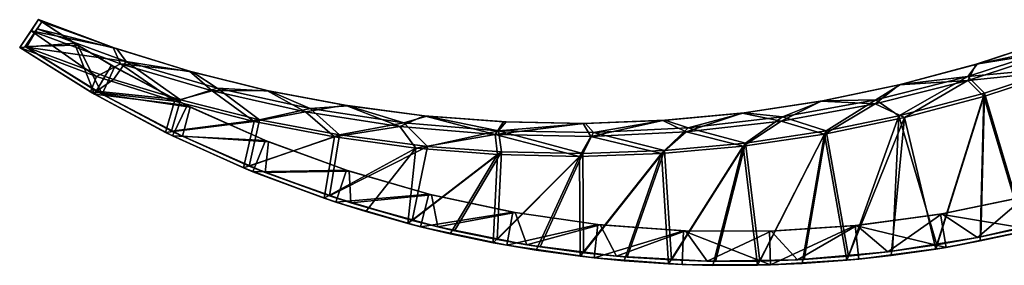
# Model space of a CAD drawing. Header units: metres. Extents: x -1 to 1503, y -1017 to 0.
# Tile 1 of 3: x -1 to 745, y -1017 to -830. Entities that reach past the tile are written whole.
import ezdxf

# ---------------------------------------------------------------- set-up
doc = ezdxf.new("R2010")
doc.units = ezdxf.units.M

msp = doc.modelspace()

# ---------------------------------------------------------------- linework, layer by layer
at = {"layer": 'None'}
for points in [[(-1.119749, -851.657166, -45), (13.180134, -830.494263, -45), (7.458446, -838.961975, -427)], [(40.473412, -848.255066, -45), (13.180134, -830.494263, -45), (-1.119749, -851.657166, -45)], [(12.016157, -837.575256, -424), (15.665866, -832.173889, -48), (3.048227, -850.847168, -48)], [(42.938808, -849.793884, -48), (3.048227, -850.847168, -48), (15.665866, -832.173889, -48)], [(7.458446, -838.961975, -540), (7.458446, -838.961975, -427), (13.180134, -830.494263, -540)], [(7.458446, -838.961975, -427), (13.180134, -830.494263, -45), (13.180134, -830.494263, -540)], [(13.180134, -830.494263, -540), (69.765366, -851.626587, -540), (7.458446, -838.961975, -540)], [(12.016157, -837.575256, -537), (15.665866, -832.173889, -537), (12.016157, -837.575256, -424)], [(15.665866, -832.173889, -537), (15.665866, -832.173889, -48), (12.016157, -837.575256, -424)], [(15.665866, -832.173889, -537), (12.016157, -837.575256, -537), (72.487862, -852.552795, -537)], [(16.024012, -831.64386, -537), (13.180134, -830.494263, -540), (15.665866, -832.173889, -537)], [(16.024012, -831.64386, -537), (72.487862, -852.552795, -537), (13.180134, -830.494263, -540)], [(72.487862, -852.552795, -537), (69.765366, -851.626587, -540), (13.180134, -830.494263, -540)], [(13.180134, -830.494263, -540), (13.180134, -830.494263, -45), (15.665866, -832.173889, -537)], [(13.180134, -830.494263, -45), (15.665866, -832.173889, -48), (15.665866, -832.173889, -537)], [(15.665866, -832.173889, -48), (13.180134, -830.494263, -45), (41.70602, -849.024658, -46.5)], [(13.180134, -830.494263, -45), (40.473412, -848.255066, -45), (41.70602, -849.024658, -46.5)], [(16.024012, -831.64386, -537), (15.665866, -832.173889, -537), (72.487862, -852.552795, -537)], [(42.938808, -849.793884, -48), (15.665866, -832.173889, -48), (41.70602, -849.024658, -46.5)], [(-1.119749, -851.657166, -427), (-1.119749, -851.657166, -45), (7.458446, -838.961975, -427)], [(-1.119749, -851.657166, -427), (7.458446, -838.961975, -427), (56.99184, -873.66925, -427)], [(3.048227, -850.847168, -424), (12.016157, -837.575256, -424), (3.048227, -850.847168, -48)], [(3.048227, -850.847168, -424), (3.342586, -851.044678, -424), (12.016157, -837.575256, -424)], [(3.342586, -851.044678, -424), (3.637017, -851.242004, -424), (12.016157, -837.575256, -424)], [(12.016157, -837.575256, -424), (3.637017, -851.242004, -424), (3.931522, -851.439331, -424)], [(12.016157, -837.575256, -424), (3.931522, -851.439331, -424), (79.569626, -862.2948, -424)], [(7.458446, -838.961975, -427), (75.374886, -864.068542, -427), (56.99184, -873.66925, -427)], [(7.458446, -838.961975, -540), (75.374886, -864.068542, -540), (7.458446, -838.961975, -427)], [(75.374886, -864.068542, -540), (75.374886, -864.068542, -427), (7.458446, -838.961975, -427)], [(69.765366, -851.626587, -540), (75.374886, -864.068542, -540), (7.458446, -838.961975, -540)], [(12.016157, -837.575256, -424), (79.569626, -862.2948, -424), (12.016157, -837.575256, -537)], [(79.569626, -862.2948, -424), (79.569626, -862.2948, -537), (12.016157, -837.575256, -537)], [(72.487862, -852.552795, -537), (12.016157, -837.575256, -537), (79.569626, -862.2948, -537)], [(55.567322, -887.161865, -45), (40.473412, -848.255066, -45), (-1.119749, -851.657166, -45)], [(61.367481, -887.039001, -48), (3.048227, -850.847168, -48), (42.938808, -849.793884, -48)], [(41.70602, -849.024658, -46.5), (40.473412, -848.255066, -45), (68.366104, -865.058777, -45)], [(68.366104, -865.058777, -45), (40.473412, -848.255066, -45), (55.567322, -887.161865, -45)], [(41.70602, -849.024658, -46.5), (68.366104, -865.058777, -45), (69.583633, -865.762634, -46.5)], [(42.938808, -849.793884, -48), (41.70602, -849.024658, -46.5), (69.583633, -865.762634, -46.5)], [(70.802109, -866.464478, -48), (42.938808, -849.793884, -48), (69.583633, -865.762634, -46.5)], [(70.802109, -866.464478, -48), (61.367481, -887.039001, -48), (42.938808, -849.793884, -48)], [(724.315125, -864.15564, -537), (781.487305, -845.26947, -537), (723.580383, -864.375366, -540)], [(781.487305, -845.26947, -537), (780.946411, -845.464966, -540), (723.580383, -864.375366, -540)], [(723.580383, -864.375366, -540), (780.946411, -845.464966, -540), (786.098083, -854.234863, -540)], [(785.717346, -851.181274, -537), (781.487305, -845.26947, -537), (724.315125, -864.15564, -537)], [(-1.119749, -851.657166, -427), (52.486813, -885.36499, -391.915192), (-1.119749, -851.657166, -45)], [(52.486813, -885.36499, -391.915192), (55.567322, -887.161865, -45), (-1.119749, -851.657166, -45)], [(52.486813, -885.36499, -391.915192), (-1.119749, -851.657166, -427), (56.99184, -873.66925, -427)], [(3.048227, -850.847168, -424), (3.048227, -850.847168, -48), (3.342586, -851.044678, -424)], [(3.048227, -850.847168, -48), (3.637017, -851.242004, -424), (3.342586, -851.044678, -424)], [(61.367481, -887.039001, -48), (57.203533, -884.642639, -389.226563), (3.048227, -850.847168, -48)], [(57.203533, -884.642639, -389.226563), (3.931522, -851.439331, -424), (3.048227, -850.847168, -48)], [(3.048227, -850.847168, -48), (3.931522, -851.439331, -424), (3.637017, -851.242004, -424)], [(57.203533, -884.642639, -389.226563), (70.013313, -875.864868, -424), (3.931522, -851.439331, -424)], [(3.931522, -851.439331, -424), (70.013313, -875.864868, -424), (79.569626, -862.2948, -424)], [(72.487862, -852.552795, -537), (130.035995, -870.260498, -537), (69.765366, -851.626587, -540)], [(130.035995, -870.260498, -537), (127.450432, -869.540222, -540), (69.765366, -851.626587, -540)], [(69.765366, -851.626587, -540), (127.450432, -869.540222, -540), (75.374886, -864.068542, -540)], [(72.487862, -852.552795, -537), (79.569626, -862.2948, -537), (130.035995, -870.260498, -537)], [(717.249329, -876.658813, -427), (786.098083, -854.234863, -427), (788.505432, -869.314819, -427)], [(717.249329, -876.658813, -540), (786.098083, -854.234863, -540), (717.249329, -876.658813, -427)], [(786.098083, -854.234863, -540), (786.098083, -854.234863, -427), (717.249329, -876.658813, -427)], [(717.249329, -876.658813, -540), (723.580383, -864.375366, -540), (786.098083, -854.234863, -540)], [(717.336487, -873.510315, -424), (788.638855, -867.019287, -424), (785.717346, -851.181274, -424)], [(717.336487, -873.510315, -424), (785.717346, -851.181274, -424), (717.336487, -873.510315, -537)], [(785.717346, -851.181274, -424), (785.717346, -851.181274, -537), (717.336487, -873.510315, -537)], [(717.336487, -873.510315, -537), (785.717346, -851.181274, -537), (724.315125, -864.15564, -537)], [(125.814911, -895.715515, -45), (68.366104, -865.058777, -45), (55.567322, -887.161865, -45)], [(56.99184, -873.66925, -427), (75.374886, -864.068542, -427), (116.256012, -892.357361, -427)], [(68.366104, -865.058777, -45), (125.814911, -895.715515, -45), (69.583633, -865.762634, -46.5)], [(79.569626, -862.2948, -424), (70.013313, -875.864868, -424), (120.607422, -891.389954, -424)], [(75.374886, -864.068542, -427), (144.817688, -884.579041, -427), (116.256012, -892.357361, -427)], [(75.374886, -864.068542, -540), (144.817688, -884.579041, -540), (75.374886, -864.068542, -427)], [(144.817688, -884.579041, -540), (144.817688, -884.579041, -427), (75.374886, -864.068542, -427)], [(127.450432, -869.540222, -540), (144.817688, -884.579041, -540), (75.374886, -864.068542, -540)], [(79.569626, -862.2948, -424), (120.607422, -891.389954, -424), (148.619278, -882.460938, -424)], [(79.569626, -862.2948, -424), (148.619278, -882.460938, -424), (79.569626, -862.2948, -537)], [(148.619278, -882.460938, -424), (148.619278, -882.460938, -537), (79.569626, -862.2948, -537)], [(79.569626, -862.2948, -537), (148.619278, -882.460938, -537), (130.035995, -870.260498, -537)], [(666.173218, -879.803955, -537), (724.315125, -864.15564, -537), (665.240845, -880.026611, -540)], [(724.315125, -864.15564, -537), (723.580383, -864.375366, -540), (665.240845, -880.026611, -540)], [(665.240845, -880.026611, -540), (723.580383, -864.375366, -540), (717.249329, -876.658813, -540)], [(717.336487, -873.510315, -537), (724.315125, -864.15564, -537), (666.173218, -879.803955, -537)], [(61.367481, -887.039001, -48), (70.802109, -866.464478, -48), (128.173859, -896.867004, -48)], [(69.583633, -865.762634, -46.5), (125.814911, -895.715515, -45), (70.802109, -866.464478, -48)], [(125.814911, -895.715515, -45), (128.173859, -896.867004, -48), (70.802109, -866.464478, -48)], [(130.035995, -870.260498, -537), (188.487076, -884.711121, -537), (127.450432, -869.540222, -540)], [(188.487076, -884.711121, -537), (186.052414, -884.178284, -540), (127.450432, -869.540222, -540)], [(127.450432, -869.540222, -540), (186.052414, -884.178284, -540), (144.817688, -884.579041, -540)], [(130.035995, -870.260498, -537), (148.619278, -882.460938, -537), (188.487076, -884.711121, -537)], [(729.467957, -888.707153, -427), (717.249329, -876.658813, -427), (788.505432, -869.314819, -427)], [(717.336487, -873.510315, -424), (729.962952, -886.353638, -424), (788.638855, -867.019287, -424)], [(788.505432, -869.314819, -427), (759.930481, -991.197693, -127.322548), (729.467957, -888.707153, -427)], [(788.638855, -867.019287, -424), (729.962952, -886.353638, -424), (760.329773, -988.155884, -126.542557)], [(116.256012, -892.357361, -427), (52.486813, -885.36499, -391.915192), (56.99184, -873.66925, -427)], [(120.607422, -891.389954, -424), (70.013313, -875.864868, -424), (57.203533, -884.642639, -389.226563)], [(607.244873, -892.165161, -537), (666.173218, -879.803955, -537), (606.112793, -892.369019, -540)], [(666.173218, -879.803955, -537), (665.240845, -880.026611, -540), (606.112793, -892.369019, -540)], [(606.112793, -892.369019, -540), (665.240845, -880.026611, -540), (647.055664, -894.430359, -540)], [(647.620483, -891.236206, -537), (666.173218, -879.803955, -537), (607.244873, -892.165161, -537)], [(647.055664, -894.430359, -427), (717.249329, -876.658813, -427), (669.427673, -904.727478, -427)], [(647.055664, -894.430359, -540), (717.249329, -876.658813, -540), (647.055664, -894.430359, -427)], [(717.249329, -876.658813, -540), (717.249329, -876.658813, -427), (647.055664, -894.430359, -427)], [(647.055664, -894.430359, -540), (665.240845, -880.026611, -540), (717.249329, -876.658813, -540)], [(647.620483, -891.236206, -424), (665.037964, -903.586487, -424), (717.336487, -873.510315, -424)], [(647.620483, -891.236206, -424), (717.336487, -873.510315, -424), (647.620483, -891.236206, -537)], [(717.336487, -873.510315, -424), (717.336487, -873.510315, -537), (647.620483, -891.236206, -537)], [(647.620483, -891.236206, -537), (717.336487, -873.510315, -537), (666.173218, -879.803955, -537)], [(665.037964, -903.586487, -424), (729.962952, -886.353638, -424), (717.336487, -873.510315, -424)], [(717.249329, -876.658813, -427), (729.467957, -888.707153, -427), (669.427673, -904.727478, -427)], [(52.486813, -885.36499, -391.915192), (109.482361, -916.106567, -357.786987), (55.567322, -887.161865, -45)], [(109.482361, -916.106567, -357.786987), (52.486813, -885.36499, -391.915192), (116.256012, -892.357361, -427)], [(109.482361, -916.106567, -357.786987), (114.578766, -918.652466, -45), (55.567322, -887.161865, -45)], [(125.814911, -895.715515, -45), (55.567322, -887.161865, -45), (114.578766, -918.652466, -45)], [(113.967781, -915.009827, -355.300964), (57.203533, -884.642639, -389.226563), (61.367481, -887.039001, -48)], [(113.967781, -915.009827, -355.300964), (120.607422, -891.389954, -424), (57.203533, -884.642639, -389.226563)], [(122.119972, -918.978333, -48), (113.967781, -915.009827, -355.300964), (61.367481, -887.039001, -48)], [(122.119972, -918.978333, -48), (61.367481, -887.039001, -48), (128.173859, -896.867004, -48)], [(116.256012, -892.357361, -427), (144.817688, -884.579041, -427), (176.482803, -907.661743, -427)], [(120.607422, -891.389954, -424), (180.538666, -906.39801, -424), (148.619278, -882.460938, -424)], [(186.052414, -884.178284, -540), (215.476181, -900.401794, -540), (144.817688, -884.579041, -540)], [(144.817688, -884.579041, -427), (215.476181, -900.401794, -427), (176.482803, -907.661743, -427)], [(144.817688, -884.579041, -540), (215.476181, -900.401794, -540), (144.817688, -884.579041, -427)], [(215.476181, -900.401794, -540), (215.476181, -900.401794, -427), (144.817688, -884.579041, -427)], [(148.619278, -882.460938, -424), (180.538666, -906.39801, -424), (218.858566, -897.984192, -424)], [(148.619278, -882.460938, -424), (218.858566, -897.984192, -424), (148.619278, -882.460938, -537)], [(218.858566, -897.984192, -424), (218.858566, -897.984192, -537), (148.619278, -882.460938, -537)], [(148.619278, -882.460938, -537), (218.858566, -897.984192, -537), (188.487076, -884.711121, -537)], [(188.487076, -884.711121, -537), (247.656937, -895.859131, -537), (186.052414, -884.178284, -540)], [(247.656937, -895.859131, -537), (245.385452, -895.494385, -540), (186.052414, -884.178284, -540)], [(186.052414, -884.178284, -540), (245.385452, -895.494385, -540), (215.476181, -900.401794, -540)], [(188.487076, -884.711121, -537), (218.858566, -897.984192, -537), (247.656937, -895.859131, -537)], [(729.962952, -886.353638, -424), (665.037964, -903.586487, -424), (693.738098, -1001.450806, -138.856186)], [(727.093567, -995.402893, -132.374619), (729.962952, -886.353638, -424), (693.738098, -1001.450806, -138.856186)], [(729.962952, -886.353638, -424), (727.093567, -995.402893, -132.374619), (760.329773, -988.155884, -126.542557)], [(176.482803, -907.661743, -427), (109.482361, -916.106567, -357.786987), (116.256012, -892.357361, -427)], [(180.538666, -906.39801, -424), (120.607422, -891.389954, -424), (113.967781, -915.009827, -355.300964)], [(547.715759, -901.200317, -537), (607.244873, -892.165161, -537), (546.383728, -901.363525, -540)], [(607.244873, -892.165161, -537), (606.112793, -892.369019, -540), (546.383728, -901.363525, -540)], [(546.383728, -901.363525, -540), (606.112793, -892.369019, -540), (575.830994, -907.470093, -540)], [(576.878845, -904.280212, -537), (607.244873, -892.165161, -537), (547.715759, -901.200317, -537)], [(575.830994, -907.470093, -540), (606.112793, -892.369019, -540), (647.055664, -894.430359, -540)], [(575.830994, -907.470093, -427), (647.055664, -894.430359, -427), (608.576965, -917.324402, -427)], [(575.830994, -907.470093, -540), (647.055664, -894.430359, -540), (575.830994, -907.470093, -427)], [(647.055664, -894.430359, -540), (647.055664, -894.430359, -427), (575.830994, -907.470093, -427)], [(576.878845, -904.280212, -424), (609.873779, -914.945435, -424), (647.620483, -891.236206, -424)], [(576.878845, -904.280212, -424), (647.620483, -891.236206, -424), (576.878845, -904.280212, -537)], [(647.620483, -891.236206, -424), (647.620483, -891.236206, -537), (576.878845, -904.280212, -537)], [(576.878845, -904.280212, -537), (647.620483, -891.236206, -537), (607.244873, -892.165161, -537)], [(647.055664, -894.430359, -427), (669.427673, -904.727478, -427), (608.576965, -917.324402, -427)], [(609.873779, -914.945435, -424), (665.037964, -903.586487, -424), (647.620483, -891.236206, -424)], [(729.467957, -888.707153, -427), (693.056763, -1004.553772, -139.657669), (669.427673, -904.727478, -427)], [(729.467957, -888.707153, -427), (726.542969, -998.473022, -133.170074), (693.056763, -1004.553772, -139.657669)], [(759.930481, -991.197693, -127.322548), (726.542969, -998.473022, -133.170074), (729.467957, -888.707153, -427)], [(185.250259, -922.316956, -45), (125.814911, -895.715515, -45), (114.578766, -918.652466, -45)], [(122.119972, -918.978333, -48), (128.173859, -896.867004, -48), (187.50946, -923.232056, -48)], [(125.814911, -895.715515, -45), (185.250259, -922.316956, -45), (128.173859, -896.867004, -48)], [(185.250259, -922.316956, -45), (187.50946, -923.232056, -48), (128.173859, -896.867004, -48)], [(176.482803, -907.661743, -427), (215.476181, -900.401794, -427), (237.479172, -919.533203, -427)], [(180.538666, -906.39801, -424), (241.21553, -918.002869, -424), (218.858566, -897.984192, -424)], [(245.385452, -895.494385, -540), (287.034332, -911.465881, -540), (215.476181, -900.401794, -540)], [(215.476181, -900.401794, -427), (287.034332, -911.465881, -427), (237.479172, -919.533203, -427)], [(215.476181, -900.401794, -540), (287.034332, -911.465881, -540), (215.476181, -900.401794, -427)], [(287.034332, -911.465881, -540), (287.034332, -911.465881, -427), (215.476181, -900.401794, -427)], [(218.858566, -897.984192, -537), (289.975677, -908.795593, -537), (247.656937, -895.859131, -537)], [(218.858566, -897.984192, -424), (241.21553, -918.002869, -424), (289.975677, -908.795593, -424)], [(218.858566, -897.984192, -424), (289.975677, -908.795593, -424), (218.858566, -897.984192, -537)], [(289.975677, -908.795593, -424), (289.975677, -908.795593, -537), (218.858566, -897.984192, -537)], [(247.656937, -895.859131, -537), (307.3591, -903.669434, -537), (245.385452, -895.494385, -540)], [(307.3591, -903.669434, -537), (305.261414, -903.452637, -540), (245.385452, -895.494385, -540)], [(245.385452, -895.494385, -540), (305.261414, -903.452637, -540), (287.034332, -911.465881, -540)], [(247.656937, -895.859131, -537), (289.975677, -908.795593, -537), (307.3591, -903.669434, -537)], [(487.773438, -906.880859, -537), (547.715759, -901.200317, -537), (486.243011, -906.981567, -540)], [(547.715759, -901.200317, -537), (546.383728, -901.363525, -540), (486.243011, -906.981567, -540)], [(486.243011, -906.981567, -540), (546.383728, -901.363525, -540), (503.894043, -915.719604, -540)], [(505.425598, -912.584412, -537), (547.715759, -901.200317, -537), (487.773438, -906.880859, -537)], [(503.894043, -915.719604, -540), (546.383728, -901.363525, -540), (575.830994, -907.470093, -540)], [(505.425598, -912.584412, -537), (576.878845, -904.280212, -537), (547.715759, -901.200317, -537)], [(168.535202, -943.007751, -325.451538), (109.482361, -916.106567, -357.786987), (176.482803, -907.661743, -427)], [(172.756821, -941.560059, -323.16394), (180.538666, -906.39801, -424), (113.967781, -915.009827, -355.300964)], [(237.479172, -919.533203, -427), (168.535202, -943.007751, -325.451538), (176.482803, -907.661743, -427)], [(241.21553, -918.002869, -424), (180.538666, -906.39801, -424), (172.756821, -941.560059, -323.16394)], [(241.21553, -918.002869, -424), (307.846405, -926.720886, -424), (289.975677, -908.795593, -424)], [(305.261414, -903.452637, -540), (359.171997, -917.721985, -540), (287.034332, -911.465881, -540)], [(289.975677, -908.795593, -537), (361.654846, -914.847107, -537), (307.3591, -903.669434, -537)], [(289.975677, -908.795593, -424), (307.846405, -926.720886, -424), (361.654846, -914.847107, -424)], [(289.975677, -908.795593, -424), (361.654846, -914.847107, -424), (289.975677, -908.795593, -537)], [(361.654846, -914.847107, -424), (361.654846, -914.847107, -537), (289.975677, -908.795593, -537)], [(307.3591, -903.669434, -537), (367.405457, -908.117371, -537), (305.261414, -903.452637, -540)], [(367.405457, -908.117371, -537), (365.490417, -908.027771, -540), (305.261414, -903.452637, -540)], [(305.261414, -903.452637, -540), (365.490417, -908.027771, -540), (359.171997, -917.721985, -540)], [(307.3591, -903.669434, -537), (361.654846, -914.847107, -537), (367.405457, -908.117371, -537)], [(365.490417, -908.027771, -540), (425.881439, -909.205322, -540), (359.171997, -917.721985, -540)], [(359.171997, -917.721985, -540), (425.881439, -909.205322, -540), (431.566528, -919.141968, -540)], [(361.654846, -914.847107, -537), (427.606812, -909.189026, -537), (367.405457, -908.117371, -537)], [(361.654846, -914.847107, -537), (433.577942, -916.111938, -537), (427.606812, -909.189026, -537)], [(367.405457, -908.117371, -537), (427.606812, -909.189026, -537), (365.490417, -908.027771, -540)], [(427.606812, -909.189026, -537), (425.881439, -909.205322, -540), (365.490417, -908.027771, -540)], [(427.606812, -909.189026, -537), (487.773438, -906.880859, -537), (425.881439, -909.205322, -540)], [(487.773438, -906.880859, -537), (486.243011, -906.981567, -540), (425.881439, -909.205322, -540)], [(425.881439, -909.205322, -540), (486.243011, -906.981567, -540), (431.566528, -919.141968, -540)], [(433.577942, -916.111938, -537), (487.773438, -906.880859, -537), (427.606812, -909.189026, -537)], [(431.566528, -919.141968, -540), (486.243011, -906.981567, -540), (503.894043, -915.719604, -540)], [(433.577942, -916.111938, -537), (505.425598, -912.584412, -537), (487.773438, -906.880859, -537)], [(503.894043, -915.719604, -427), (575.830994, -907.470093, -427), (547.110901, -926.457458, -427)], [(503.894043, -915.719604, -540), (575.830994, -907.470093, -540), (503.894043, -915.719604, -427)], [(575.830994, -907.470093, -540), (575.830994, -907.470093, -427), (503.894043, -915.719604, -427)], [(505.425598, -912.584412, -424), (548.834778, -924.119934, -424), (576.878845, -904.280212, -424)], [(505.425598, -912.584412, -424), (576.878845, -904.280212, -424), (505.425598, -912.584412, -537)], [(576.878845, -904.280212, -424), (576.878845, -904.280212, -537), (505.425598, -912.584412, -537)], [(575.830994, -907.470093, -427), (608.576965, -917.324402, -427), (547.110901, -926.457458, -427)], [(548.834778, -924.119934, -424), (609.873779, -914.945435, -424), (576.878845, -904.280212, -424)], [(669.427673, -904.727478, -427), (625.577209, -1013.134827, -154.624374), (608.576965, -917.324402, -427)], [(665.037964, -903.586487, -424), (609.873779, -914.945435, -424), (626.891907, -1009.965149, -153.711227)], [(669.427673, -904.727478, -427), (659.292297, -1009.460022, -146.829514), (625.577209, -1013.134827, -154.624374)], [(665.037964, -903.586487, -424), (626.891907, -1009.965149, -153.711227), (660.321655, -1006.302368, -145.97287)], [(693.056763, -1004.553772, -139.657669), (659.292297, -1009.460022, -146.829514), (669.427673, -904.727478, -427)], [(693.738098, -1001.450806, -138.856186), (665.037964, -903.586487, -424), (660.321655, -1006.302368, -145.97287)], [(109.482361, -916.106567, -357.786987), (168.535202, -943.007751, -325.451538), (114.578766, -918.652466, -45)], [(172.756821, -941.560059, -323.16394), (113.967781, -915.009827, -355.300964), (122.119972, -918.978333, -48)], [(237.479172, -919.533203, -427), (287.034332, -911.465881, -427), (299.049591, -927.933899, -427)], [(287.034332, -911.465881, -427), (359.171997, -917.721985, -427), (299.049591, -927.933899, -427)], [(287.034332, -911.465881, -540), (359.171997, -917.721985, -540), (287.034332, -911.465881, -427)], [(359.171997, -917.721985, -540), (359.171997, -917.721985, -427), (287.034332, -911.465881, -427)], [(307.846405, -926.720886, -424), (363.991669, -930.867981, -424), (361.654846, -914.847107, -424)], [(361.654846, -914.847107, -424), (363.991669, -930.867981, -424), (425.704376, -932.093506, -424)], [(361.654846, -914.847107, -424), (425.704376, -932.093506, -424), (433.577942, -916.111938, -424)], [(361.654846, -914.847107, -424), (433.577942, -916.111938, -424), (361.654846, -914.847107, -537)], [(433.577942, -916.111938, -424), (433.577942, -916.111938, -537), (361.654846, -914.847107, -537)], [(425.704376, -932.093506, -424), (487.381927, -929.841675, -424), (433.577942, -916.111938, -424)], [(431.566528, -919.141968, -427), (503.894043, -915.719604, -427), (485.226501, -932.097412, -427)], [(431.566528, -919.141968, -540), (503.894043, -915.719604, -540), (431.566528, -919.141968, -427)], [(503.894043, -915.719604, -540), (503.894043, -915.719604, -427), (431.566528, -919.141968, -427)], [(433.577942, -916.111938, -424), (487.381927, -929.841675, -424), (505.425598, -912.584412, -424)], [(433.577942, -916.111938, -424), (505.425598, -912.584412, -424), (433.577942, -916.111938, -537)], [(505.425598, -912.584412, -424), (505.425598, -912.584412, -537), (433.577942, -916.111938, -537)], [(503.894043, -915.719604, -427), (547.110901, -926.457458, -427), (485.226501, -932.097412, -427)], [(487.381927, -929.841675, -424), (548.834778, -924.119934, -424), (505.425598, -912.584412, -424)], [(608.576965, -917.324402, -427), (557.873047, -1016.875183, -172.180893), (547.110901, -926.457458, -427)], [(609.873779, -914.945435, -424), (548.834778, -924.119934, -424), (559.680237, -1013.775391, -171.134735)], [(608.576965, -917.324402, -427), (591.661621, -1015.611389, -163.101898), (557.873047, -1016.875183, -172.180893)], [(593.241943, -1012.463074, -162.123016), (609.873779, -914.945435, -424), (559.680237, -1013.775391, -171.134735)], [(625.577209, -1013.134827, -154.624374), (591.661621, -1015.611389, -163.101898), (608.576965, -917.324402, -427)], [(609.873779, -914.945435, -424), (593.241943, -1012.463074, -162.123016), (626.891907, -1009.965149, -153.711227)], [(168.535202, -943.007751, -325.451538), (175.630798, -945.977478, -45), (114.578766, -918.652466, -45)], [(185.250259, -922.316956, -45), (114.578766, -918.652466, -45), (175.630798, -945.977478, -45)], [(184.99614, -946.50238, -48), (172.756821, -941.560059, -323.16394), (122.119972, -918.978333, -48)], [(184.99614, -946.50238, -48), (122.119972, -918.978333, -48), (187.50946, -923.232056, -48)], [(229.712723, -966.061218, -294.833862), (168.535202, -943.007751, -325.451538), (237.479172, -919.533203, -427)], [(233.59903, -964.244568, -292.779022), (241.21553, -918.002869, -424), (172.756821, -941.560059, -323.16394)], [(246.386337, -944.735229, -45), (185.250259, -922.316956, -45), (175.630798, -945.977478, -45)], [(184.99614, -946.50238, -48), (187.50946, -923.232056, -48), (248.525208, -945.433533, -48)], [(185.250259, -922.316956, -45), (246.386337, -944.735229, -45), (187.50946, -923.232056, -48)], [(246.386337, -944.735229, -45), (248.525208, -945.433533, -48), (187.50946, -923.232056, -48)], [(299.049591, -927.933899, -427), (229.712723, -966.061218, -294.833862), (237.479172, -919.533203, -427)], [(307.846405, -926.720886, -424), (241.21553, -918.002869, -424), (233.59903, -964.244568, -292.779022)], [(299.049591, -927.933899, -427), (359.171997, -917.721985, -427), (360.996765, -932.836792, -427)], [(359.171997, -917.721985, -427), (423.122101, -934.226135, -427), (360.996765, -932.836792, -427)], [(359.171997, -917.721985, -427), (431.566528, -919.141968, -427), (423.122101, -934.226135, -427)], [(359.171997, -917.721985, -540), (431.566528, -919.141968, -540), (359.171997, -917.721985, -427)], [(431.566528, -919.141968, -540), (431.566528, -919.141968, -427), (359.171997, -917.721985, -427)], [(431.566528, -919.141968, -427), (485.226501, -932.097412, -427), (423.122101, -934.226135, -427)], [(548.834778, -924.119934, -424), (487.381927, -929.841675, -424), (492.708069, -1012.889954, -190.987137)], [(548.834778, -924.119934, -424), (492.708069, -1012.889954, -190.987137), (526.101807, -1013.914856, -180.775238)], [(559.680237, -1013.775391, -171.134735), (548.834778, -924.119934, -424), (526.101807, -1013.914856, -180.775238)], [(299.049591, -927.933899, -427), (261.046448, -976.088989, -280.198517), (229.712723, -966.061218, -294.833862)], [(296.279114, -982.887268, -264.253143), (307.846405, -926.720886, -424), (233.59903, -964.244568, -292.779022)], [(292.888733, -985.09314, -266.013672), (261.046448, -976.088989, -280.198517), (299.049591, -927.933899, -427)], [(360.996765, -932.836792, -427), (292.888733, -985.09314, -266.013672), (299.049591, -927.933899, -427)], [(363.991669, -930.867981, -424), (307.846405, -926.720886, -424), (296.279114, -982.887268, -264.253143)], [(328.289917, -990.651428, -250.69899), (363.991669, -930.867981, -424), (296.279114, -982.887268, -264.253143)], [(363.991669, -930.867981, -424), (328.289917, -990.651428, -250.69899), (360.738403, -997.350525, -237.626144)], [(425.704376, -932.093506, -424), (363.991669, -930.867981, -424), (360.738403, -997.350525, -237.626144)], [(425.704376, -932.093506, -424), (360.738403, -997.350525, -237.626144), (393.213409, -1002.899414, -225.193741)], [(426.045105, -1007.354431, -213.268692), (425.704376, -932.093506, -424), (393.213409, -1002.899414, -225.193741)], [(485.226501, -932.097412, -427), (423.509705, -1010.107178, -214.603195), (423.122101, -934.226135, -427)], [(485.226501, -932.097412, -427), (456.852844, -1013.547729, -203.120316), (423.509705, -1010.107178, -214.603195)], [(487.381927, -929.841675, -424), (425.704376, -932.093506, -424), (426.045105, -1007.354431, -213.268692)], [(459.237885, -1010.694519, -201.855057), (487.381927, -929.841675, -424), (426.045105, -1007.354431, -213.268692)], [(490.472839, -1015.836365, -192.186707), (456.852844, -1013.547729, -203.120316), (485.226501, -932.097412, -427)], [(487.381927, -929.841675, -424), (459.237885, -1010.694519, -201.855057), (492.708069, -1012.889954, -190.987137)], [(547.110901, -926.457458, -427), (490.472839, -1015.836365, -192.186707), (485.226501, -932.097412, -427)], [(547.110901, -926.457458, -427), (524.072815, -1016.945801, -181.896591), (490.472839, -1015.836365, -192.186707)], [(557.873047, -1016.875183, -172.180893), (524.072815, -1016.945801, -181.896591), (547.110901, -926.457458, -427)], [(360.996765, -932.836792, -427), (325.000946, -992.991394, -252.38739), (292.888733, -985.09314, -266.013672)], [(357.545013, -999.814514, -239.249374), (325.000946, -992.991394, -252.38739), (360.996765, -932.836792, -427)], [(423.122101, -934.226135, -427), (357.545013, -999.814514, -239.249374), (360.996765, -932.836792, -427)], [(423.122101, -934.226135, -427), (390.350555, -1005.517822, -226.666748), (357.545013, -999.814514, -239.249374)], [(423.509705, -1010.107178, -214.603195), (390.350555, -1005.517822, -226.666748), (423.122101, -934.226135, -427)], [(168.535202, -943.007751, -325.451538), (229.712723, -966.061218, -294.833862), (175.630798, -945.977478, -45)], [(233.59903, -964.244568, -292.779022), (172.756821, -941.560059, -323.16394), (184.99614, -946.50238, -48)], [(246.386337, -944.735229, -45), (175.630798, -945.977478, -45), (238.429825, -969.005493, -45)], [(229.712723, -966.061218, -294.833862), (238.429825, -969.005493, -45), (175.630798, -945.977478, -45)], [(249.675598, -969.470947, -48), (184.99614, -946.50238, -48), (248.525208, -945.433533, -48)], [(249.675598, -969.470947, -48), (233.59903, -964.244568, -292.779022), (184.99614, -946.50238, -48)], [(308.929108, -962.862488, -45), (246.386337, -944.735229, -45), (238.429825, -969.005493, -45)], [(246.386337, -944.735229, -45), (308.929108, -962.862488, -45), (248.525208, -945.433533, -48)], [(308.929108, -962.862488, -45), (310.929352, -963.365417, -48), (248.525208, -945.433533, -48)], [(249.675598, -969.470947, -48), (248.525208, -945.433533, -48), (310.929352, -963.365417, -48)], [(229.712723, -966.061218, -294.833862), (261.046448, -976.088989, -280.198517), (238.429825, -969.005493, -45)], [(296.279114, -982.887268, -264.253143), (233.59903, -964.244568, -292.779022), (249.675598, -969.470947, -48)], [(308.929108, -962.862488, -45), (238.429825, -969.005493, -45), (302.673828, -987.625854, -45)], [(261.046448, -976.088989, -280.198517), (302.673828, -987.625854, -45), (238.429825, -969.005493, -45)], [(315.828766, -987.766907, -48), (249.675598, -969.470947, -48), (310.929352, -963.365417, -48)], [(315.828766, -987.766907, -48), (296.279114, -982.887268, -264.253143), (249.675598, -969.470947, -48)], [(372.57785, -976.611572, -45), (308.929108, -962.862488, -45), (302.673828, -987.625854, -45)], [(308.929108, -962.862488, -45), (372.57785, -976.611572, -45), (310.929352, -963.365417, -48)], [(372.57785, -976.611572, -45), (374.423523, -976.941833, -48), (310.929352, -963.365417, -48)], [(315.828766, -987.766907, -48), (310.929352, -963.365417, -48), (374.423523, -976.941833, -48)], [(696.594116, -978.122131, -45), (760.368225, -964.967102, -45), (697.518188, -977.964233, -48)], [(696.594116, -978.122131, -45), (766.392395, -989.78772, -45), (760.368225, -964.967102, -45)], [(760.368225, -964.967102, -45), (761.096985, -964.789917, -48), (697.518188, -977.964233, -48)], [(724.51239, -995.914368, -48), (697.518188, -977.964233, -48), (761.096985, -964.789917, -48)], [(791.342163, -980.269592, -48), (724.51239, -995.914368, -48), (761.096985, -964.789917, -48)], [(261.046448, -976.088989, -280.198517), (292.888733, -985.09314, -266.013672), (302.673828, -987.625854, -45)], [(372.57785, -976.611572, -45), (302.673828, -987.625854, -45), (368.053833, -1001.748962, -45)], [(383.118591, -1001.297058, -48), (315.828766, -987.766907, -48), (374.423523, -976.941833, -48)], [(437.026428, -985.916382, -45), (372.57785, -976.611572, -45), (368.053833, -1001.748962, -45)], [(372.57785, -976.611572, -45), (437.026428, -985.916382, -45), (374.423523, -976.941833, -48)], [(437.026428, -985.916382, -45), (438.704132, -986.097961, -48), (374.423523, -976.941833, -48)], [(383.118591, -1001.297058, -48), (374.423523, -976.941833, -48), (438.704132, -986.097961, -48)], [(328.289917, -990.651428, -250.69899), (296.279114, -982.887268, -264.253143), (315.828766, -987.766907, -48)], [(632.061584, -986.825623, -45), (696.594116, -978.122131, -45), (633.180908, -986.713379, -48)], [(632.061584, -986.825623, -45), (700.883545, -1003.300598, -45), (696.594116, -978.122131, -45)], [(696.594116, -978.122131, -45), (697.518188, -977.964233, -48), (633.180908, -986.713379, -48)], [(656.736755, -1006.751953, -48), (633.180908, -986.713379, -48), (697.518188, -977.964233, -48)], [(724.51239, -995.914368, -48), (656.736755, -1006.751953, -48), (697.518188, -977.964233, -48)], [(700.883545, -1003.300598, -45), (766.392395, -989.78772, -45), (696.594116, -978.122131, -45)], [(724.51239, -995.914368, -48), (791.342163, -980.269592, -48), (760.329773, -988.155884, -126.542557)], [(292.888733, -985.09314, -266.013672), (325.000946, -992.991394, -252.38739), (302.673828, -987.625854, -45)], [(302.673828, -987.625854, -45), (325.000946, -992.991394, -252.38739), (368.053833, -1001.748962, -45)], [(360.738403, -997.350525, -237.626144), (328.289917, -990.651428, -250.69899), (315.828766, -987.766907, -48)], [(315.828766, -987.766907, -48), (383.118591, -1001.297058, -48), (360.738403, -997.350525, -237.626144)], [(437.026428, -985.916382, -45), (368.053833, -1001.748962, -45), (434.255432, -1011.306885, -45)], [(451.202179, -1009.992554, -48), (383.118591, -1001.297058, -48), (438.704132, -986.097961, -48)], [(501.964905, -990.732178, -45), (437.026428, -985.916382, -45), (434.255432, -1011.306885, -45)], [(501.964905, -990.732178, -45), (434.255432, -1011.306885, -45), (500.960297, -1016.253601, -45)], [(437.026428, -985.916382, -45), (501.964905, -990.732178, -45), (438.704132, -986.097961, -48)], [(501.964905, -990.732178, -45), (503.463776, -990.789978, -48), (438.704132, -986.097961, -48)], [(451.202179, -1009.992554, -48), (438.704132, -986.097961, -48), (503.463776, -990.789978, -48)], [(519.732605, -1013.80896, -48), (451.202179, -1009.992554, -48), (503.463776, -990.789978, -48)], [(567.847595, -1016.56543, -45), (501.964905, -990.732178, -45), (500.960297, -1016.253601, -45)], [(501.964905, -990.732178, -45), (567.080994, -991.035706, -45), (503.463776, -990.789978, -48)], [(567.080994, -991.035706, -45), (501.964905, -990.732178, -45), (567.847595, -1016.56543, -45)], [(567.080994, -991.035706, -45), (568.392883, -990.995422, -48), (503.463776, -990.789978, -48)], [(519.732605, -1013.80896, -48), (503.463776, -990.789978, -48), (568.392883, -990.995422, -48)], [(588.360718, -1012.726929, -48), (519.732605, -1013.80896, -48), (568.392883, -990.995422, -48)], [(567.080994, -991.035706, -45), (632.061584, -986.825623, -45), (568.392883, -990.995422, -48)], [(632.061584, -986.825623, -45), (567.080994, -991.035706, -45), (567.847595, -1016.56543, -45)], [(567.847595, -1016.56543, -45), (634.595703, -1012.240845, -45), (632.061584, -986.825623, -45)], [(632.061584, -986.825623, -45), (633.180908, -986.713379, -48), (568.392883, -990.995422, -48)], [(588.360718, -1012.726929, -48), (568.392883, -990.995422, -48), (633.180908, -986.713379, -48)], [(656.736755, -1006.751953, -48), (588.360718, -1012.726929, -48), (633.180908, -986.713379, -48)], [(634.595703, -1012.240845, -45), (700.883545, -1003.300598, -45), (632.061584, -986.825623, -45)], [(700.883545, -1003.300598, -45), (726.542969, -998.473022, -133.170074), (766.392395, -989.78772, -45)], [(724.51239, -995.914368, -48), (760.329773, -988.155884, -126.542557), (727.093567, -995.402893, -132.374619)], [(726.542969, -998.473022, -133.170074), (759.930481, -991.197693, -127.322548), (766.392395, -989.78772, -45)], [(325.000946, -992.991394, -252.38739), (357.545013, -999.814514, -239.249374), (368.053833, -1001.748962, -45)], [(383.118591, -1001.297058, -48), (393.213409, -1002.899414, -225.193741), (360.738403, -997.350525, -237.626144)], [(656.736755, -1006.751953, -48), (724.51239, -995.914368, -48), (693.738098, -1001.450806, -138.856186)], [(700.883545, -1003.300598, -45), (693.056763, -1004.553772, -139.657669), (726.542969, -998.473022, -133.170074)], [(693.738098, -1001.450806, -138.856186), (724.51239, -995.914368, -48), (727.093567, -995.402893, -132.374619)], [(368.053833, -1001.748962, -45), (357.545013, -999.814514, -239.249374), (390.350555, -1005.517822, -226.666748)], [(368.053833, -1001.748962, -45), (390.350555, -1005.517822, -226.666748), (434.255432, -1011.306885, -45)], [(393.213409, -1002.899414, -225.193741), (383.118591, -1001.297058, -48), (426.045105, -1007.354431, -213.268692)], [(383.118591, -1001.297058, -48), (451.202179, -1009.992554, -48), (426.045105, -1007.354431, -213.268692)], [(390.350555, -1005.517822, -226.666748), (423.509705, -1010.107178, -214.603195), (434.255432, -1011.306885, -45)], [(588.360718, -1012.726929, -48), (656.736755, -1006.751953, -48), (626.891907, -1009.965149, -153.711227)], [(656.736755, -1006.751953, -48), (660.321655, -1006.302368, -145.97287), (626.891907, -1009.965149, -153.711227)], [(634.595703, -1012.240845, -45), (659.292297, -1009.460022, -146.829514), (700.883545, -1003.300598, -45)], [(660.321655, -1006.302368, -145.97287), (656.736755, -1006.751953, -48), (693.738098, -1001.450806, -138.856186)], [(659.292297, -1009.460022, -146.829514), (693.056763, -1004.553772, -139.657669), (700.883545, -1003.300598, -45)], [(434.255432, -1011.306885, -45), (423.509705, -1010.107178, -214.603195), (456.852844, -1013.547729, -203.120316)], [(426.045105, -1007.354431, -213.268692), (451.202179, -1009.992554, -48), (459.237885, -1010.694519, -201.855057)], [(434.255432, -1011.306885, -45), (456.852844, -1013.547729, -203.120316), (500.960297, -1016.253601, -45)], [(451.202179, -1009.992554, -48), (492.708069, -1012.889954, -190.987137), (459.237885, -1010.694519, -201.855057)], [(451.202179, -1009.992554, -48), (519.732605, -1013.80896, -48), (492.708069, -1012.889954, -190.987137)], [(456.852844, -1013.547729, -203.120316), (490.472839, -1015.836365, -192.186707), (500.960297, -1016.253601, -45)], [(519.732605, -1013.80896, -48), (526.101807, -1013.914856, -180.775238), (492.708069, -1012.889954, -190.987137)], [(519.732605, -1013.80896, -48), (588.360718, -1012.726929, -48), (559.680237, -1013.775391, -171.134735)], [(526.101807, -1013.914856, -180.775238), (519.732605, -1013.80896, -48), (559.680237, -1013.775391, -171.134735)], [(559.680237, -1013.775391, -171.134735), (588.360718, -1012.726929, -48), (593.241943, -1012.463074, -162.123016)], [(567.847595, -1016.56543, -45), (591.661621, -1015.611389, -163.101898), (634.595703, -1012.240845, -45)], [(588.360718, -1012.726929, -48), (626.891907, -1009.965149, -153.711227), (593.241943, -1012.463074, -162.123016)], [(591.661621, -1015.611389, -163.101898), (625.577209, -1013.134827, -154.624374), (634.595703, -1012.240845, -45)], [(634.595703, -1012.240845, -45), (625.577209, -1013.134827, -154.624374), (659.292297, -1009.460022, -146.829514)], [(500.960297, -1016.253601, -45), (490.472839, -1015.836365, -192.186707), (524.072815, -1016.945801, -181.896591)], [(500.960297, -1016.253601, -45), (524.072815, -1016.945801, -181.896591), (567.847595, -1016.56543, -45)], [(524.072815, -1016.945801, -181.896591), (557.873047, -1016.875183, -172.180893), (567.847595, -1016.56543, -45)], [(567.847595, -1016.56543, -45), (557.873047, -1016.875183, -172.180893), (591.661621, -1015.611389, -163.101898)]]:
    msp.add_3dface(points, dxfattribs=at)

doc.saveas('drawing.dxf')
